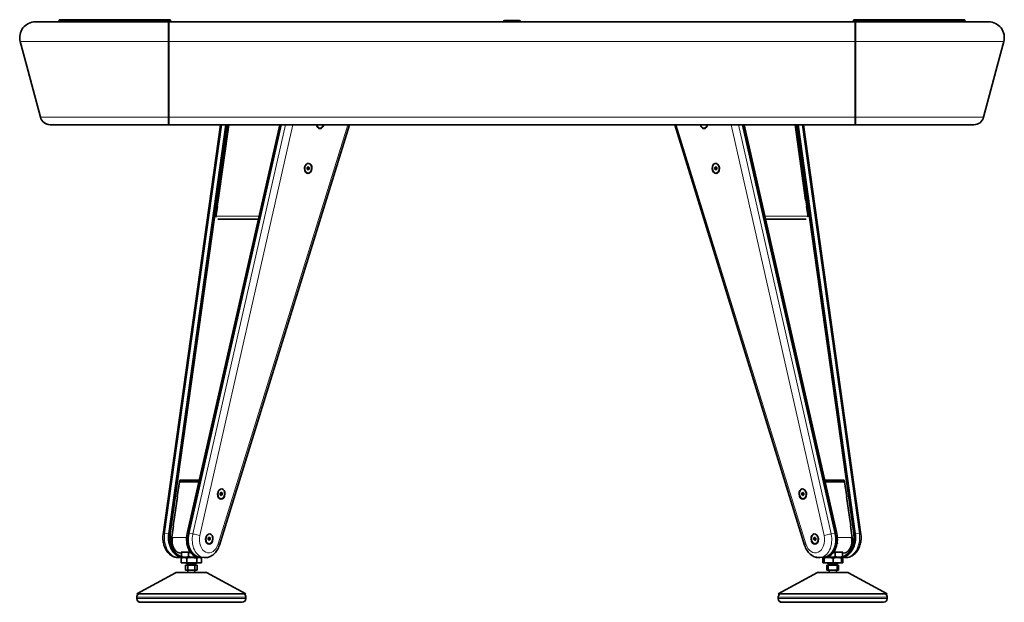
# Model space of a CAD drawing. Extents: x -5106 to -467, y -1445 to 1648.
# Tile 3 of 3: x -1821 to -467, y 847 to 1648. Entities that reach past the tile are written whole.
import ezdxf

# ---------------------------------------------------------------- set-up
doc = ezdxf.new("R2010")
doc.units = 0

msp = doc.modelspace()

# ---------------------------------------------------------------- linework, layer by layer
at = {"color": 7, "lineweight": 35}
for p, q in [((-1616.6, 1644.6), (-1799.7, 1644.6)), ((-1767.4, 1645), (-1767.4, 1644.7)), ((-1766.9, 1646.1), (-1766.9, 1646.5)), ((-1734.7, 1647.5), (-1765.9, 1647.5)), ((-1755.9, 1646.6), (-1765.8, 1646.6)), ((-1735.9, 1646.6), (-1755.9, 1646.6)), ((-1735.4, 1646.6), (-1735.9, 1646.6)), ((-1735.4, 1644.6), (-1735.4, 1646.6)), ((-1627.1, 1647.6), (-1734.4, 1647.6)), ((-1615.4, 1647.6), (-1627.1, 1647.6)), ((-1616.1, 1644.6), (-1616.6, 1644.6)), ((-1616.6, 1617.5), (-1616.6, 1644.6)), ((-1616.6, 1642.9), (-1616.1, 1642.9)), ((-1616.1, 1644.6), (-671.8, 1644.6)), ((-1616.1, 1644.6), (-1616.1, 1617.5)), ((-1614.8, 1647.6), (-1615.4, 1647.6)), ((-1613.8, 1644.6), (-1613.8, 1646.6)), ((-1613.8, 1644.6), (-1613.8, 1646.6)), ((-1155.5, 1645), (-1155.5, 1644.7)), ((-1134.1, 1646.6), (-1153.9, 1646.6)), ((-1132.5, 1645), (-1132.5, 1644.7)), ((-674.1, 1644.6), (-674.1, 1646.6)), ((-672.6, 1647.6), (-673.1, 1647.6)), ((-660.9, 1647.6), (-672.6, 1647.6)), ((-671.8, 1644.6), (-671.8, 1617.5)), ((-671.3, 1644.6), (-671.8, 1644.6)), ((-671.3, 1642.9), (-671.8, 1642.9)), ((-488.2, 1644.6), (-671.3, 1644.6)), ((-671.3, 1617.5), (-671.3, 1644.6)), ((-671.3, 1644.5), (-671.3, 1644.5)), ((-553.5, 1647.6), (-660.9, 1647.6)), ((-522, 1647.5), (-553.3, 1647.5)), ((-552, 1646.6), (-552.5, 1646.6)), ((-552.5, 1644.6), (-552.5, 1646.6)), ((-532, 1646.6), (-552, 1646.6)), ((-522.1, 1646.6), (-532, 1646.6)), ((-521, 1646.1), (-521, 1646.5)), ((-520.5, 1645), (-520.5, 1644.7)), ((-520.5, 1645), (-520.5, 1644.7)), ((-1820.1, 1616.2), (-1820.5, 1617.5)), ((-1814.7, 1595.6), (-1820.5, 1617.5)), ((-1616.6, 1513.5), (-1616.6, 1617.5)), ((-1616.1, 1617.5), (-1616.1, 1513.5)), ((-671.8, 1513.5), (-671.8, 1617.5)), ((-671.3, 1513.5), (-671.3, 1617.5)), ((-467.5, 1617.5), (-473.3, 1595.5)), ((-473.3, 1595.6), (-467.5, 1617.5)), ((-473.3, 1595.6), (-467.5, 1617.5)), ((-1792.8, 1513.5), (-1814.7, 1595.6)), ((-495.2, 1513.5), (-473.3, 1595.6)), ((-495.2, 1513.5), (-473.3, 1595.5)), ((-1616.6, 1503.1), (-1616.6, 1513.5)), ((-1616.6, 1504.8), (-1616.1, 1504.8)), ((-1616.1, 1513.5), (-1616.1, 1503.1)), ((-671.8, 1513.5), (-671.8, 1503.1)), ((-671.3, 1504.8), (-671.8, 1504.8)), ((-671.3, 1503.1), (-671.3, 1513.5)), ((-1616.6, 1503.1), (-1779.2, 1503.1)), ((-1545, 1503.1), (-1623.9, 939.7)), ((-1537.5, 1503.1), (-1616.2, 940.9)), ((-1537.5, 1503.1), (-1616.2, 941)), ((-1616.1, 1503.1), (-671.8, 1503.1)), ((-1535.4, 1503.1), (-1614.1, 941.1)), ((-1463.4, 1503.1), (-1590.7, 941.1)), ((-1461.3, 1503.1), (-1588.6, 941)), ((-1548, 1399.6), (-1533.5, 1503.1)), ((-1546.4, 925.2), (-1367.7, 1503.1)), ((-1367.7, 1503.1), (-1546.4, 925.2)), ((-1408.4, 1498.4), (-1408.6, 1498.5)), ((-1408.2, 1503.1), (-1407.9, 1502.8)), ((-1407.9, 1502.8), (-1407.6, 1503.1)), ((-741.5, 925.2), (-920.2, 1503.1)), ((-880.4, 1503.1), (-880.1, 1502.8)), ((-880.1, 1502.8), (-879.8, 1503.1)), ((-879.6, 1498.4), (-879.3, 1498.5)), ((-826.7, 1503.1), (-699.4, 941)), ((-824.5, 1503.1), (-697.2, 941.1)), ((-754.5, 1503.1), (-740, 1399.6)), ((-752.5, 1503.1), (-673.9, 941.1)), ((-750.4, 1503.1), (-671.7, 940.9)), ((-750.4, 1503.1), (-671.7, 941)), ((-742.9, 1503.1), (-664, 939.7)), ((-664, 939.7), (-742.9, 1503.1)), ((-508.7, 1503.1), (-671.3, 1503.1)), ((-1429.3, 1443.4), (-1429.3, 1443.1)), ((-1425.7, 1444.4), (-1425.8, 1442.1)), ((-1425.8, 1442.1), (-1424.4, 1441)), ((-1424.2, 1445.6), (-1425.7, 1444.4)), ((-1424.9, 1436.6), (-1425.1, 1436.6)), ((-1423, 1442.1), (-1424.5, 1442.3)), ((-1422.9, 1444.4), (-1424.4, 1444.6)), ((-1424.4, 1441), (-1423, 1442.1)), ((-1422.9, 1444.4), (-1424.2, 1445.6)), ((-1423, 1442.1), (-1422.9, 1444.4)), ((-863.7, 1445.6), (-865.1, 1444.4)), ((-865.1, 1444.4), (-863.5, 1444.6)), ((-865.1, 1444.4), (-865, 1442.1)), ((-865, 1442.1), (-863.4, 1442.3)), ((-865, 1442.1), (-863.5, 1441)), ((-862.3, 1444.4), (-863.7, 1445.6)), ((-863.5, 1441), (-862.2, 1442.1)), ((-863, 1436.6), (-862.8, 1436.6)), ((-862.2, 1442.1), (-862.3, 1444.4)), ((-858.7, 1444), (-858.7, 1444.3)), ((-858.6, 1443.4), (-858.6, 1443.1)), ((-1548.1, 1399.9), (-1549.4, 1390.8)), ((-1548, 1399.6), (-1548.2, 1399.6)), ((-1547.9, 1399.9), (-1548.1, 1399.9)), ((-740, 1399.9), (-739.8, 1399.9)), ((-740, 1399.6), (-739.7, 1399.6)), ((-739.8, 1399.9), (-738.5, 1390.8)), ((-1551.2, 1376.5), (-1549.2, 1390.9)), ((-1549.4, 1390.9), (-1549.2, 1390.9)), ((-1549.2, 1390.7), (-1549.4, 1390.8)), ((-738.5, 1390.9), (-738.8, 1390.9)), ((-736.7, 1376.5), (-738.8, 1390.9)), ((-738.7, 1390.7), (-738.5, 1390.8)), ((-1551.2, 1376.5), (-1551, 1377.5)), ((-1551.2, 1376.5), (-1551.1, 1376.4)), ((-1548.7, 1373.3), (-1492.8, 1373.3)), ((-795.1, 1373.3), (-739.2, 1373.3)), ((-736.9, 1377.5), (-736.7, 1376.5)), ((-1603, 1000.5), (-1601.4, 1012.1)), ((-1601.5, 1012.2), (-1601, 1014.6)), ((-1601.4, 1012.1), (-1601.5, 1012.2)), ((-1601.5, 1012.2), (-1574.6, 1012.2)), ((-1601.4, 1012.1), (-1574.6, 1012.1)), ((-1601, 1014.6), (-1574, 1014.6)), ((-713.9, 1014.6), (-686.9, 1014.6)), ((-713.3, 1012.2), (-686.4, 1012.2)), ((-713.3, 1012.1), (-686.6, 1012.1)), ((-686.4, 1012.2), (-686.9, 1014.6)), ((-686.4, 1012.2), (-686.6, 1012.1)), ((-684.9, 1000.5), (-686.6, 1012.1)), ((-1608.6, 960.4), (-1604.2, 991.8)), ((-1604.5, 991.7), (-1603.2, 1000.8)), ((-1604.5, 991.7), (-1604.2, 991.6)), ((-1604.2, 991.8), (-1604.4, 991.8)), ((-1603, 1000.8), (-1603.2, 1000.8)), ((-1603.2, 1000.5), (-1603, 1000.5)), ((-1548.9, 995.8), (-1548.9, 995.5)), ((-1548.8, 996.4), (-1548.8, 996.7)), ((-1545.3, 996.8), (-1545.4, 994.5)), ((-1545.4, 994.5), (-1544, 993.4)), ((-1543.8, 998), (-1545.3, 996.8)), ((-1544.5, 989), (-1544.7, 989)), ((-1542.5, 994.5), (-1544.1, 994.6)), ((-1542.4, 996.8), (-1544, 997)), ((-1544, 993.4), (-1542.5, 994.5)), ((-1542.4, 996.8), (-1543.8, 998)), ((-1542.5, 994.5), (-1542.4, 996.8)), ((-744.1, 998), (-745.5, 996.8)), ((-745.5, 996.8), (-743.9, 997)), ((-745.5, 996.8), (-745.4, 994.5)), ((-745.4, 994.5), (-743.8, 994.7)), ((-745.4, 994.5), (-743.9, 993.4)), ((-742.6, 996.8), (-744.1, 998)), ((-743.9, 993.4), (-742.6, 994.5)), ((-743.4, 989), (-743.2, 989)), ((-742.6, 994.5), (-742.6, 996.8)), ((-739.1, 996.4), (-739.1, 996.7)), ((-739, 995.8), (-739, 995.5)), ((-685, 1000.8), (-684.7, 1000.8)), ((-684.7, 1000.5), (-684.9, 1000.5)), ((-683.5, 991.7), (-684.7, 1000.8)), ((-683.7, 991.8), (-679.3, 960.4)), ((-683.7, 991.8), (-683.5, 991.8)), ((-683.5, 991.7), (-683.7, 991.6)), ((-1609.8, 951.8), (-1613.3, 927)), ((-1610.1, 951.6), (-1608.8, 960.8)), ((-1609.8, 951.8), (-1610.1, 951.7)), ((-1610.1, 951.6), (-1609.8, 951.5)), ((-1608.6, 960.7), (-1608.8, 960.8)), ((-1608.6, 960.4), (-1608.8, 960.4)), ((-679.4, 960.7), (-679.1, 960.8)), ((-679.3, 960.4), (-679.1, 960.4)), ((-677.8, 951.6), (-679.1, 960.8)), ((-674.9, 928.7), (-678.1, 951.8)), ((-677.9, 951.7), (-678.1, 951.8)), ((-677.8, 951.6), (-678.1, 951.5)), ((-1612.8, 927), (-1611.2, 935.8)), ((-1565.4, 934.5), (-1565.3, 934.8)), ((-1561.8, 935), (-1561.9, 932.7)), ((-1560.3, 936.1), (-1561.8, 935)), ((-1559, 935), (-1560.5, 935.1)), ((-1559, 935), (-1560.3, 936.1)), ((-1559.1, 932.7), (-1559, 935)), ((-727.6, 936.1), (-728.9, 935)), ((-728.9, 935), (-727.4, 935.1)), ((-728.9, 935), (-728.9, 932.7)), ((-726.1, 934.9), (-727.6, 936.1)), ((-726, 932.6), (-726.1, 934.9)), ((-722.5, 934.5), (-722.6, 934.8)), ((-675.4, 928.7), (-676.7, 935.8)), ((-1611.6, 926.3), (-1613.3, 927)), ((-1612.8, 927), (-1613.3, 927)), ((-1611.1, 926.4), (-1612.8, 927)), ((-1611.1, 926.4), (-1611.6, 926.3)), ((-1565.4, 934), (-1565.4, 933.7)), ((-1561.9, 932.7), (-1560.5, 931.5)), ((-1561, 927.1), (-1561.2, 927.1)), ((-1559.1, 932.7), (-1560.6, 932.8)), ((-1560.5, 931.5), (-1559.1, 932.7)), ((-728.9, 932.7), (-727.3, 932.8)), ((-728.9, 932.7), (-727.4, 931.5)), ((-727.4, 931.5), (-726, 932.6)), ((-726.9, 927.1), (-726.7, 927.1)), ((-722.5, 934), (-722.5, 933.7)), ((-696.9, 926.9), (-696.8, 927)), ((-696.9, 926.8), (-696.3, 927)), ((-696.8, 927.2), (-696.8, 927)), ((-696.3, 927), (-696.8, 927)), ((-696.3, 927), (-696.6, 928.6)), ((-677.1, 928.1), (-675.4, 928.7)), ((-676.5, 928.2), (-674.9, 928.7)), ((-674.9, 928.7), (-675.4, 928.7)), ((-1597.2, 908.4), (-1601.5, 908.1)), ((-1601.5, 908.1), (-1597.2, 908.4)), ((-1598.5, 913.9), (-1599.2, 913.9)), ((-1588.9, 915.6), (-1599.1, 915.6)), ((-1597.1, 908.3), (-1598.7, 907.4)), ((-1598.5, 915.6), (-1598.5, 909.5)), ((-1597.2, 908.4), (-1597.6, 908.6)), ((-1597.2, 908.4), (-1597.2, 908.4)), ((-1597.2, 908.4), (-1594.5, 908.4)), ((-1595.1, 908.3), (-1597.1, 908.3)), ((-1573.2, 908.3), (-1595.1, 908.3)), ((-1592.8, 908.4), (-1594.5, 908.4)), ((-1593.1, 908.4), (-1593.1, 908.3)), ((-1592.8, 908.4), (-1583.2, 908.4)), ((-1588.8, 915.6), (-1588.8, 909.5)), ((-1580.9, 908.4), (-1583.2, 908.4)), ((-1580.9, 908.4), (-1573.9, 908.4)), ((-1577.1, 908.4), (-1577.1, 908.3)), ((-1577.1, 908.4), (-1577.1, 908.3)), ((-1573.3, 908.5), (-1575.4, 908.7)), ((-1573.2, 908.4), (-1573.9, 908.4)), ((-1573.3, 908.6), (-1567.6, 908.1)), ((-1573.2, 908.4), (-1573.1, 908.4)), ((-1573.2, 908.3), (-1571.6, 907.4)), ((-1573.1, 908.4), (-1572.9, 908.5)), ((-1573.1, 908.4), (-1572.9, 908.5)), ((-1567.6, 908.1), (-1572.1, 908.5)), ((-720.3, 908.1), (-714.6, 908.6)), ((-715.8, 908.5), (-720.3, 908.1)), ((-714.8, 908.3), (-716.3, 907.4)), ((-714.9, 908.4), (-715, 908.5)), ((-714.9, 908.4), (-715, 908.5)), ((-714.9, 908.4), (-714.7, 908.4)), ((-696.1, 908.3), (-714.8, 908.3)), ((-714.8, 908.3), (-714.8, 908.3)), ((-714.1, 908.4), (-714.7, 908.4)), ((-712.5, 908.7), (-714.6, 908.5)), ((-714.1, 908.4), (-707.1, 908.4)), ((-710.8, 908.4), (-710.8, 908.3)), ((-704.8, 908.4), (-707.1, 908.4)), ((-704.8, 908.4), (-695.2, 908.4)), ((-699.3, 915.6), (-699.3, 909.5)), ((-688.9, 915.6), (-699.1, 915.6)), ((-690.8, 908.3), (-696.1, 908.3)), ((-693.5, 908.4), (-695.2, 908.4)), ((-694.8, 908.4), (-694.8, 908.3)), ((-694.8, 908.4), (-694.8, 908.3)), ((-693.5, 908.4), (-690.7, 908.4)), ((-690.8, 908.3), (-689.3, 907.4)), ((-690.8, 908.3), (-690.8, 908.3)), ((-690.7, 908.4), (-690.4, 908.6)), ((-690.7, 908.4), (-690.7, 908.4)), ((-686.4, 908.1), (-690.7, 908.4)), ((-690.7, 908.4), (-686.4, 908.1)), ((-689.4, 915.6), (-689.4, 909.5)), ((-688.7, 913.9), (-689.4, 913.9)), ((-1599, 900.9), (-1599, 907.2)), ((-1599, 900.9), (-1591.5, 900.9)), ((-1593.1, 897.6), (-1590.1, 897.6)), ((-1593.1, 897.6), (-1593.1, 890.6)), ((-1590.1, 899.6), (-1593, 900.9)), ((-1590.1, 899.6), (-1593, 900.9)), ((-1591.5, 900.9), (-1591.5, 907.2)), ((-1591.5, 900.9), (-1577.7, 900.9)), ((-1590.1, 899.6), (-1580.7, 899.6)), ((-1590.1, 899.6), (-1590.1, 897.6)), ((-1590.1, 897.6), (-1580.1, 897.6)), ((-1590.1, 897.6), (-1590.1, 890.6)), ((-1580.7, 899.6), (-1580.1, 899.6)), ((-1580.1, 899.6), (-1577.2, 900.9)), ((-1580.1, 899.6), (-1577.2, 900.9)), ((-1580.1, 899.6), (-1580.1, 897.6)), ((-1580.1, 899.6), (-1580.1, 897.6)), ((-1580.1, 897.6), (-1578.1, 897.6)), ((-1580.1, 897.6), (-1580.1, 890.6)), ((-1578.1, 897.6), (-1577.1, 897.6)), ((-1577.7, 900.9), (-1577.7, 907.2)), ((-1577.7, 900.9), (-1571.3, 900.9)), ((-1577.1, 897.6), (-1577.1, 890.6)), ((-1571.3, 900.9), (-1571.3, 907.2)), ((-716.6, 900.9), (-716.6, 907.2)), ((-715.1, 900.9), (-716.6, 900.9)), ((-715.1, 900.9), (-715.1, 907.2)), ((-714.5, 900.9), (-715.1, 900.9)), ((-714.5, 900.9), (-714.5, 907.2)), ((-714.5, 900.9), (-702.2, 900.9)), ((-710.8, 897.6), (-709, 897.6)), ((-710.8, 897.6), (-710.8, 890.6)), ((-707.8, 899.6), (-710.7, 900.9)), ((-707.8, 899.6), (-710.7, 900.9)), ((-709, 897.6), (-706.6, 897.6)), ((-709, 897.6), (-709, 890.6)), ((-707.8, 899.6), (-705.2, 899.6)), ((-707.8, 899.6), (-707.8, 897.6)), ((-706.6, 897.6), (-696.5, 897.6)), ((-705.2, 899.6), (-697.8, 899.6)), ((-702.2, 900.9), (-702.2, 907.2)), ((-702.2, 900.9), (-690.5, 900.9)), ((-697.8, 899.6), (-694.9, 900.9)), ((-697.8, 899.6), (-694.9, 900.9)), ((-697.8, 899.6), (-697.8, 897.6)), ((-697.8, 899.6), (-697.8, 897.6)), ((-696.5, 897.6), (-695.8, 897.6)), ((-696.5, 897.6), (-696.5, 890.6)), ((-695.8, 897.6), (-694.8, 897.6)), ((-694.8, 897.6), (-694.8, 890.6)), ((-690.5, 900.9), (-690.5, 907.2)), ((-690.5, 900.9), (-689, 900.9)), ((-689, 900.9), (-689, 907.2)), ((-1606.1, 887.5), (-1660.1, 858)), ((-1606.1, 887.5), (-1595.2, 887.5)), ((-1595.2, 887.5), (-1564.2, 887.5)), ((-1593.1, 890.6), (-1590.1, 890.6)), ((-1590.1, 890.6), (-1580.1, 890.6)), ((-1590.1, 890.6), (-1590.1, 887.5)), ((-1580.1, 890.6), (-1580.1, 887.5)), ((-1580.1, 890.6), (-1578.1, 890.6)), ((-1580.1, 890.6), (-1580.1, 887.5)), ((-1578.1, 890.6), (-1577.1, 890.6)), ((-1564.2, 887.5), (-1510.2, 858)), ((-723.7, 887.5), (-777.8, 858)), ((-723.7, 887.5), (-684.4, 887.5)), ((-710.8, 890.6), (-709, 890.6)), ((-709, 890.6), (-706.6, 890.6)), ((-707.8, 890.6), (-707.8, 887.5)), ((-706.6, 890.6), (-696.5, 890.6)), ((-697.8, 890.6), (-697.8, 887.5)), ((-697.8, 890.6), (-697.8, 887.5)), ((-696.5, 890.6), (-695.8, 890.6)), ((-695.8, 890.6), (-694.8, 890.6)), ((-684.4, 887.5), (-681.9, 887.5)), ((-681.9, 887.5), (-627.8, 858)), ((-1660.1, 858), (-1621.1, 858)), ((-1660.1, 851.6), (-1660.1, 853.6)), ((-1621.1, 858), (-1510.2, 858)), ((-1510.1, 851.6), (-1510.1, 853.6)), ((-1510.1, 851.6), (-1510.1, 853.6)), ((-777.8, 858), (-637, 858)), ((-777.8, 851.6), (-777.8, 853.6)), ((-637, 858), (-627.8, 858)), ((-627.8, 851.6), (-627.8, 853.6)), ((-627.8, 851.6), (-627.8, 853.6)), ((-1551.6, 846.6), (-1655.1, 846.6)), ((-1622.6, 846.6), (-1585.1, 846.6)), ((-1585.1, 846.6), (-1547.6, 846.6)), ((-1515.1, 846.6), (-1551.6, 846.6)), ((-764.2, 846.6), (-772.8, 846.6)), ((-632.8, 846.6), (-764.2, 846.6)), ((-740.3, 846.6), (-665.3, 846.6))]:
    msp.add_line(p, q, dxfattribs=at)
at = {"color": 7, "lineweight": 13}
for p, q in [((-1755.9, 1645), (-1767.4, 1645)), ((-1755.9, 1644.7), (-1767.4, 1644.7)), ((-1766.2, 1646.5), (-1766.9, 1646.5)), ((-1755.9, 1646.6), (-1755.9, 1645)), ((-1735.9, 1645), (-1755.9, 1645)), ((-1755.9, 1645), (-1755.9, 1644.7)), ((-1755.9, 1644.6), (-1755.9, 1644.7)), ((-1755.9, 1644.7), (-1735.9, 1644.7)), ((-1735.9, 1646.6), (-1735.9, 1645)), ((-1735.9, 1645), (-1735.9, 1644.7)), ((-1735.4, 1645), (-1735.9, 1645)), ((-1735.9, 1644.6), (-1735.9, 1644.7)), ((-1735.4, 1644.7), (-1735.9, 1644.7)), ((-1626.3, 1646.6), (-1735.4, 1646.6)), ((-1626.3, 1644.6), (-1626.3, 1646.6)), ((-1614.6, 1646.6), (-1626.3, 1646.6)), ((-1614.6, 1644.6), (-1614.6, 1646.6)), ((-1613.8, 1646.6), (-1614.6, 1646.6)), ((-1155.5, 1645), (-1155.5, 1645)), ((-1132.5, 1645), (-1155.5, 1645)), ((-1155.5, 1644.7), (-1155.5, 1644.7)), ((-1132.5, 1644.7), (-1155.5, 1644.7)), ((-673.3, 1646.6), (-674.1, 1646.6)), ((-673.3, 1644.6), (-673.3, 1646.6)), ((-661.6, 1646.6), (-673.3, 1646.6)), ((-661.6, 1644.6), (-661.6, 1646.6)), ((-552.5, 1646.6), (-661.6, 1646.6)), ((-552, 1645), (-552.5, 1645)), ((-552, 1644.7), (-552.5, 1644.7)), ((-552, 1646.6), (-552, 1645)), ((-552, 1645), (-552, 1644.7)), ((-532, 1645), (-552, 1645)), ((-552, 1644.7), (-532, 1644.7)), ((-552, 1644.6), (-552, 1644.7)), ((-532, 1646.6), (-532, 1645)), ((-520.5, 1645), (-532, 1645)), ((-532, 1645), (-532, 1644.7)), ((-520.5, 1644.7), (-532, 1644.7)), ((-532, 1644.6), (-532, 1644.7)), ((-521, 1646.5), (-521.8, 1646.5)), ((-1616.6, 1618), (-1616.1, 1618)), ((-1616.1, 1617.5), (-671.8, 1617.5)), ((-671.3, 1618), (-671.8, 1618)), ((-1616.6, 1513.9), (-1616.1, 1513.9)), ((-1616.1, 1513.5), (-671.8, 1513.5)), ((-671.3, 1513.9), (-671.8, 1513.9)), ((-1543.1, 1503.1), (-1621.8, 940.5)), ((-1455.5, 1503.1), (-1582.9, 940.5)), ((-1445.3, 1503.1), (-1573.2, 938.3)), ((-1548.2, 926.9), (-1369.9, 1503.1)), ((-739.8, 926.9), (-918, 1503.1)), ((-842.6, 1503.1), (-714.7, 938.3)), ((-832.4, 1503.1), (-705, 940.5)), ((-744.8, 1503.1), (-666.1, 940.5)), ((-1551, 1377.5), (-1491.8, 1377.5)), ((-796.1, 1377.5), (-736.9, 1377.5)), ((-1616.2, 941), (-1621.8, 940.5)), ((-1616.2, 940.9), (-1614.1, 941.1)), ((-1591.5, 935.8), (-1611.2, 935.8)), ((-1590.7, 941.1), (-1588.6, 940.9)), ((-1588.6, 941), (-1582.9, 940.5)), ((-699.4, 941), (-705, 940.5)), ((-699.4, 940.9), (-697.2, 941.1)), ((-676.7, 935.8), (-696.5, 935.8)), ((-673.9, 941.1), (-671.7, 940.9)), ((-671.7, 941), (-666.1, 940.5)), ((-1549.2, 853.6), (-1660.1, 853.6)), ((-1550.4, 858), (-1657.5, 858)), ((-1512.7, 858), (-1550.4, 858)), ((-1510.1, 853.6), (-1549.2, 853.6)), ((-768.6, 853.6), (-777.8, 853.6)), ((-766.3, 858), (-775.2, 858)), ((-627.8, 853.6), (-768.6, 853.6)), ((-630.4, 858), (-766.3, 858)), ((-1549.2, 851.6), (-1660.1, 851.6)), ((-1510.1, 851.6), (-1549.2, 851.6)), ((-768.6, 851.6), (-777.8, 851.6)), ((-627.8, 851.6), (-768.6, 851.6))]:
    msp.add_line(p, q, dxfattribs=at)
for points in [[(-1616.6, 1617.5), (-1689.4, 1617.4), (-1754.7, 1617.4), (-1796, 1617.4), (-1810.2, 1617.4), (-1817.2, 1617.5), (-1819.3, 1617.5), (-1820.4, 1617.5), (-1820.5, 1617.5), (-1820.5, 1617.5), (-1820.5, 1617.5)], [(-467.5, 1617.5), (-467.5, 1617.5), (-467.5, 1617.5), (-467.7, 1617.5), (-469.6, 1617.5), (-473.3, 1617.5), (-485.6, 1617.4), (-504, 1617.4), (-552.9, 1617.4), (-609.4, 1617.4), (-671.3, 1617.5)], [(-1616.6, 1513.5), (-1680.6, 1513.4), (-1736.8, 1513.4), (-1783, 1513.4), (-1791.2, 1513.5), (-1792.7, 1513.5), (-1792.8, 1513.5)], [(-495.2, 1513.5), (-495.3, 1513.5), (-495.9, 1513.5), (-498.7, 1513.4), (-518.9, 1513.4), (-571.5, 1513.4), (-671.3, 1513.5)]]:
    msp.add_lwpolyline(points, dxfattribs=at)
at = {"color": 7, "lineweight": 35}
for points in [[(-1424.5, 1442.3), (-1424.6, 1443.2), (-1424.6, 1443.6), (-1424.5, 1444.1), (-1424.4, 1444.6)], [(-863.5, 1444.6), (-863.4, 1443.7), (-863.4, 1443.2), (-863.4, 1442.8), (-863.4, 1442.3)], [(-1544.1, 994.6), (-1544.2, 995.5), (-1544.2, 996), (-1544.1, 996.5), (-1544, 997)], [(-743.9, 997), (-743.8, 996.1), (-743.7, 995.6), (-743.8, 995.2), (-743.8, 994.7)], [(-1623.9, 939.7), (-1624.1, 938.1), (-1624.2, 936.4), (-1624.2, 934.8), (-1624.2, 933.1), (-1624, 931.5), (-1623.8, 929.8), (-1623.5, 928.2), (-1623.1, 926.6), (-1622.7, 925), (-1622.1, 923.5), (-1621.5, 922), (-1620.8, 920.5), (-1620.1, 919.1), (-1619.2, 917.7), (-1618.3, 916.4), (-1617.3, 915.2), (-1616.3, 914), (-1615.1, 912.9), (-1614.1, 912.1), (-1613.1, 911.3), (-1611.9, 910.6), (-1610.5, 909.8), (-1609.1, 909.2), (-1607.6, 908.7), (-1606, 908.3), (-1604.4, 908.1), (-1603.1, 908), (-1601.5, 908.1)], [(-1560.6, 932.8), (-1560.7, 933.7), (-1560.7, 934.1), (-1560.6, 934.6), (-1560.5, 935.1)], [(-727.4, 935.1), (-727.2, 934.2), (-727.2, 933.8), (-727.2, 933.3), (-727.3, 932.8)], [(-664, 939.7), (-663.8, 938.1), (-663.7, 936.4), (-663.7, 934.8), (-663.8, 933.1), (-663.9, 931.5), (-664.1, 929.8), (-664.4, 928.2), (-664.8, 926.6), (-665.3, 925), (-665.8, 923.5), (-666.4, 922), (-667.1, 920.5), (-667.8, 919.1), (-668.7, 917.7), (-669.6, 916.4), (-670.6, 915.2), (-671.7, 914), (-672.8, 912.9), (-673.8, 912.1), (-674.8, 911.3), (-676, 910.6), (-677.4, 909.8), (-678.8, 909.2), (-680.3, 908.7), (-681.9, 908.3), (-683.5, 908.1), (-684.8, 908), (-686.4, 908.1)], [(-664, 939.7), (-663.8, 938.1), (-663.7, 936.4), (-663.7, 934.8), (-663.8, 933.1), (-663.9, 931.5), (-664.1, 929.8), (-664.4, 928.2), (-664.8, 926.6), (-665.3, 925), (-665.8, 923.5), (-666.4, 922), (-667.1, 920.5), (-667.8, 919.1), (-668.7, 917.7), (-669.6, 916.4), (-670.6, 915.2), (-671.7, 914), (-672.8, 912.9), (-673.8, 912.1), (-674.8, 911.3), (-676, 910.6), (-677.4, 909.8), (-678.8, 909.2), (-680.3, 908.7), (-681.9, 908.3), (-683.5, 908.1), (-684.8, 908), (-686.4, 908.1)], [(-1546.4, 925.2), (-1547.1, 923.3), (-1547.9, 921.4), (-1548.8, 919.6), (-1549.8, 917.9), (-1550.9, 916.3), (-1551.9, 915), (-1553.2, 913.7), (-1554.5, 912.5), (-1555.7, 911.5), (-1557, 910.7), (-1558.4, 909.9), (-1559.9, 909.2), (-1561.4, 908.7), (-1562.9, 908.3), (-1564.5, 908.1), (-1566.1, 908), (-1567.6, 908.1)], [(-1546.4, 925.2), (-1547.1, 923.3), (-1547.9, 921.4), (-1548.8, 919.6), (-1549.8, 917.9), (-1550.9, 916.3), (-1551.9, 915), (-1553.2, 913.7), (-1554.5, 912.5), (-1555.7, 911.5), (-1557, 910.7), (-1558.4, 909.9), (-1559.9, 909.2), (-1561.4, 908.7), (-1562.9, 908.3), (-1564.5, 908.1), (-1566.1, 908), (-1567.6, 908.1)], [(-741.5, 925.2), (-740.8, 923.3), (-740.1, 921.4), (-739.1, 919.6), (-738.1, 917.9), (-737, 916.3), (-736, 915), (-734.7, 913.7), (-733.4, 912.5), (-732.2, 911.5), (-730.9, 910.7), (-729.5, 909.9), (-728.1, 909.2), (-726.5, 908.7), (-725, 908.3), (-723.4, 908.1), (-721.8, 908), (-720.3, 908.1)], [(-1615, 912.8), (-1614, 912), (-1612.9, 911.2), (-1611.7, 910.4), (-1610.2, 909.6), (-1608.9, 909.1), (-1607.3, 908.6), (-1605.7, 908.2), (-1604.5, 908.1), (-1603.1, 908), (-1602.1, 908), (-1601.5, 908.1)], [(-1595.1, 908.3), (-1595.9, 908.3), (-1596.6, 908.1), (-1597.5, 907.9), (-1598.2, 907.6), (-1599, 907.2)], [(-1594.5, 908.4), (-1595.4, 908.5), (-1596.3, 908.7), (-1597.3, 909), (-1598.5, 909.5)], [(-1597.6, 908.6), (-1598.1, 909), (-1598.5, 909.5)], [(-1595.1, 908.3), (-1594.4, 908.2), (-1593.6, 908.1), (-1592.8, 907.8), (-1592.2, 907.6), (-1591.5, 907.2)], [(-1592.8, 908.4), (-1591.9, 908.5), (-1591, 908.7), (-1590, 909), (-1588.8, 909.5)], [(-1591.5, 907.2), (-1589.9, 907.7), (-1588.5, 908), (-1587.1, 908.2), (-1585.4, 908.3), (-1583.8, 908.3), (-1582.1, 908.1), (-1580.7, 907.9), (-1579.3, 907.6), (-1577.7, 907.2)], [(-1583.2, 908.4), (-1584.5, 908.5), (-1585.7, 908.7), (-1587.1, 909), (-1588.8, 909.5)], [(-1580.9, 908.4), (-1579.1, 908.6), (-1578.2, 908.8), (-1577.2, 909)], [(-1571.6, 907.4), (-1572.5, 907.9), (-1573.3, 908.2), (-1574.1, 908.3), (-1574.9, 908.3), (-1575.7, 908.1), (-1576.3, 907.9), (-1577, 907.6), (-1577.7, 907.2)], [(-733.8, 912.9), (-732.5, 911.8), (-731.2, 910.8), (-729.7, 910), (-728.3, 909.3), (-726.7, 908.8), (-725.1, 908.4), (-723.9, 908.2), (-722.7, 908), (-721.4, 908), (-720.3, 908.1)], [(-715.1, 907.2), (-715, 907.8), (-714.9, 908.2), (-714.8, 908.3), (-714.8, 908.3)], [(-714.8, 908.3), (-714.8, 908.3), (-714.8, 908.3), (-714.7, 908.3), (-714.7, 908.1), (-714.6, 907.8), (-714.5, 907.2)], [(-714.5, 907.2), (-713.1, 907.7), (-711.8, 908), (-710.6, 908.2), (-709.1, 908.3), (-707.6, 908.3), (-706.1, 908.1), (-704.9, 907.9), (-703.6, 907.6), (-702.2, 907.2)], [(-704.8, 908.4), (-703.6, 908.5), (-702.3, 908.7), (-701, 909), (-699.3, 909.5)], [(-696.1, 908.3), (-697.3, 908.3), (-698.6, 908.1), (-699.8, 907.9), (-701, 907.6), (-702.2, 907.2)], [(-695.2, 908.4), (-696.1, 908.5), (-697, 908.7), (-698, 909), (-699.3, 909.5)], [(-696.1, 908.3), (-695, 908.2), (-693.8, 908.1), (-692.6, 907.8), (-691.6, 907.6), (-690.5, 907.2)], [(-693.5, 908.4), (-692.6, 908.5), (-691.7, 908.7), (-690.7, 909), (-689.4, 909.5)], [(-690.5, 907.2), (-690.6, 907.8), (-690.7, 908.2), (-690.8, 908.3), (-690.8, 908.3)], [(-690.4, 908.6), (-689.9, 909), (-689.4, 909.5)]]:
    msp.add_lwpolyline(points, dxfattribs=at)
for centre, radius, start, end in [((-1799.7, 1623.1), 21.5, 90, 195), ((-1799.7, 1623.1), 21.5, 90, 194.9158), ((-1767.5, 1644.7), 0.1, 270, 0), ((-1765.8, 1645), 1.6, 90, 180), ((-1765.9, 1646.5), 1, 90, 180), ((-1734.4, 1646.6), 1, 90, 180), ((-1614.8, 1646.6), 1, 0, 90), ((-1614.8, 1646.6), 1, 360, 42.0585), ((-1155.6, 1644.7), 0.1, 270, 0), ((-1153.9, 1645), 1.6, 90, 180), ((-1134.1, 1645), 1.6, 0, 90), ((-1132.4, 1644.7), 0.1, 180, 270), ((-673.1, 1646.6), 1, 90, 180), ((-553.5, 1646.6), 1, 0, 90), ((-522.1, 1645), 1.6, 0, 90), ((-522, 1646.5), 1, 360, 90), ((-522.1, 1645), 1.6, 0, 46.6007), ((-520.4, 1644.7), 0.1, 180, 233.7029), ((-520.4, 1644.7), 0.1, 180.0001, 269.9999), ((-488.2, 1623.1), 21.5, 345.0842, 90), ((-488.2, 1623.1), 21.5, 345.0868, 29.6742), ((-1779.2, 1517.1), 14, 194.9142, 270.0009), ((-1779.2, 1517.1), 14, 223.1242, 270.0003), ((-508.7, 1517.1), 14, 269.9991, 345.0858), ((-508.7, 1517.1), 14, 269.9991, 345.0858), ((-508.9, 1517.1), 14, 270, 270.0737), ((-1420.9, 1435.8), 7.35, 119.223, 126.7532), ((-1419.2, 1452.6), 9.53, 232.9198, 237.2207), ((-868.7, 1452.7), 9.68, 302.4328, 306.5954), ((-867, 1435.9), 7.26, 52.7289, 60.4584), ((-1540.5, 988.2), 7.35, 119.223, 126.7532), ((-1538.8, 1005), 9.53, 232.9198, 237.2207), ((-749.1, 1005.1), 9.68, 302.4328, 306.5954), ((-747.4, 988.3), 7.26, 52.7289, 60.4584), ((-1555.4, 943.1), 9.53, 232.9198, 237.2207), ((-732.6, 943.3), 9.68, 302.4328, 306.5954), ((-1557, 926.4), 7.35, 119.223, 126.7532), ((-730.9, 926.5), 7.26, 52.7289, 60.4584), ((-1594, 918.8), 6.01, 212.1553, 221.0848), ((-1580.6, 935.1), 21.1, 246.7723, 255.9997), ((-1573.5, 910.2), 1.86, 241.1482, 257.1042), ((-1573.6, 910.1), 1.69, 282.4546, 290.7515), ((-711.7, 898.3), 10.2, 108.4061, 118.7563), ((-714.4, 910), 1.58, 248.5754, 257.0811), ((-714.5, 910.1), 1.75, 283.3688, 299.4386), ((-705.7, 930.5), 22.1, 256.7319, 266.3365), ((-707.3, 934.8), 20.8, 284.2328, 293.1638), ((-693, 901.1), 7.34, 59.4041, 71.4716), ((-694.1, 918.8), 6.08, 319.9585, 328.986), ((-1593.4, 898.4), 10.5, 120.0251, 122.0175), ((-1576.8, 898.4), 10.5, 57.9825, 59.9749), ((-711.1, 898.4), 10.5, 120.0251, 122.0175), ((-694.5, 898.4), 10.5, 57.9825, 59.9749), ((-1655.1, 853.6), 5, 118.6105, 180), ((-1515.1, 853.6), 5, 360, 61.3895), ((-1515.1, 853.6), 5, 0, 48.6704), ((-772.8, 853.6), 5, 118.6105, 180), ((-632.8, 853.6), 5, 360, 61.3895), ((-632.8, 853.6), 5, 0, 48.6688), ((-1655.1, 851.6), 5, 180, 270), ((-1655.1, 851.6), 5, 228.6683, 270), ((-1515.1, 851.6), 5, 270, 0), ((-1515.1, 851.6), 5, 270, 0), ((-772.8, 851.6), 5, 180, 270), ((-772.8, 851.6), 5, 228.6699, 270), ((-632.8, 851.6), 5, 270, 0), ((-632.8, 851.6), 5, 270, 0)]:
    msp.add_arc(centre, radius, start, end, dxfattribs=at)
at = {"color": 7, "lineweight": 13}
for centre, major_axis, ratio, start_param, end_param in [((-1627.1, 1646.6), (0, 1), 0.727895, 4.712389, 6.283185), ((-1615.4, 1646.6), (0, 1), 0.727895, 4.712389, 6.283185), ((-672.6, 1646.6), (0, 1), 0.727895, 0, 1.570796), ((-660.9, 1646.6), (0, 1), 0.727895, 0, 1.570796), ((-860.8, 1443.5), (0.26, -3.06), 0.705788, 1.485759, 1.655557), ((-860.7, 1443.5), (0.26, -2.99), 0.705788, 1.195961, 1.277873), ((-1546.7, 995.9), (-0.26, -3.06), 0.705788, 4.627319, 4.797881), ((-1546.8, 995.9), (-0.26, -2.99), 0.705788, 5.007062, 5.087596), ((-741.2, 995.9), (0.26, -3.06), 0.705788, 1.485759, 1.655557), ((-741.1, 995.9), (0.26, -2.99), 0.705788, 1.195961, 1.277873), ((-1617, 938.7), (6.93, -0.97), 0.218838, 2.379395, 3.141492), ((-1603.8, 934), (2.2, -25.9), 0.705788, 4.398343, 6.283173), ((-1565.4, 934), (-2.2, -25.9), 0.705788, 4.520289, 6.283179), ((-1578.2, 938.7), (-6.83, 1.55), 0.135253, 3.93441, 5.505206), ((-1560.4, 933.5), (-1.6, -18.9), 0.705788, 4.520289, 7.555667), ((-727.5, 933.5), (1.6, -18.9), 0.705788, 5.010704, 8.046082), ((-722.5, 934), (2.2, -25.9), 0.705788, 0.000006, 1.762896), ((-709.7, 938.7), (6.83, 1.55), 0.135253, 0.777979, 2.348775), ((-684.2, 934), (-2.2, -25.9), 0.705788, 0.000012, 1.884842), ((-671, 938.7), (-6.93, -0.97), 0.218838, 3.141693, 3.90379), ((-671, 938.7), (6.93, 0.97), 0.218838, 6.271098, 6.283286), ((-1563.4, 934.1), (-0.26, -2.99), 0.705788, 5.005235, 5.087596), ((-1563.2, 934), (-0.26, -3.06), 0.705788, 4.627319, 4.797881), ((-1553.1, 927.3), (6.69, -2.07), 0.208212, 6.283091, 7.0893), ((-1553.1, 927.3), (-6.69, 2.07), 0.208212, 3.131225, 3.141498), ((-734.8, 927.3), (-6.69, -2.07), 0.208212, 5.477071, 6.28328), ((-724.7, 934), (0.26, -3.06), 0.705788, 1.485759, 1.655557), ((-724.5, 934.1), (0.26, -2.99), 0.705788, 1.195961, 1.277873), ((-1603.8, 934), (-2.2, 25.9), 0.705788, 3.141581, 3.147024), ((-1565.4, 934), (2.2, 25.9), 0.705788, 3.141587, 3.152099), ((-722.5, 934), (-2.2, 25.9), 0.705788, 3.130052, 3.141599), ((-684.2, 934), (2.2, 25.9), 0.705788, 3.136878, 3.141605)]:
    msp.add_ellipse(centre, major_axis=major_axis, ratio=ratio, start_param=start_param, end_param=end_param, dxfattribs=at)
at = {"color": 7, "lineweight": 35}
for centre, major_axis, ratio, start_param, end_param in [((-1407.8, 1504.9), (-0.61, -7.07), 0.705788, 5.029156, 7.659161), ((-1408, 1505.2), (0.58, 6.69), 0.705788, 1.946242, 3.141713), ((-1407.8, 1505.1), (0.58, 6.69), 0.705788, 1.943054, 2.701891), ((-1407.8, 1505.1), (0.58, 6.69), 0.705788, 2.701891, 3.141713), ((-1407.8, 1505.1), (0.58, 6.69), 0.705788, 3.141713, 4.46201), ((-880.1, 1504.9), (0.61, -7.07), 0.705788, 4.90721, 7.537215), ((-880.2, 1505.1), (0.58, -6.69), 0.705788, 4.962699, 5.716556), ((-880.2, 1505.1), (0.58, -6.69), 0.705788, 5.716556, 6.283087), ((-880.2, 1505.1), (0.58, -6.69), 0.705788, 6.283087, 7.481717), ((-879.9, 1505.2), (0.58, -6.69), 0.705788, 6.283087, 7.478465), ((-1424.3, 1443.3), (0.58, 6.69), 0.705788, 0.00012, 2.701891), ((-1424.3, 1443), (-0.61, -7.07), 0.705788, 1.631902, 4.626632), ((-1424.3, 1443.3), (0.58, 6.69), 0.705788, 3.141713, 6.283305), ((-863.6, 1443), (0.61, -7.07), 0.705788, 1.656554, 4.651283), ((-863.6, 1443.3), (0.58, -6.69), 0.705788, 3.141494, 5.716556), ((-863.6, 1443.3), (0.58, -6.69), 0.705788, 6.283087, 9.424679), ((-1424.6, 1443.3), (0.58, 6.69), 0.705788, 1.656289, 3.141713), ((-1424.3, 1443), (-0.61, -7.07), 0.705788, 4.796911, 7.915088), ((-1424.3, 1443), (-0.61, -7.07), 0.705788, 4.626632, 4.796911), ((-1424.6, 1443.3), (0.58, 6.69), 0.705788, 1.603544, 1.656289), ((-1426.8, 1443.2), (-0.3, -3.49), 0.705788, 4.835713, 4.947642), ((-1424.3, 1443.3), (0.58, 6.69), 0.705788, 2.701891, 3.141713), ((-863.6, 1443), (0.61, -7.07), 0.705788, 4.651283, 7.769459), ((-863.6, 1443.3), (0.58, -6.69), 0.705788, 5.716556, 6.283087), ((-863.4, 1443.3), (0.58, -6.69), 0.705788, 6.283087, 7.768944), ((-863.4, 1443.3), (0.58, -6.69), 0.705788, 1.485759, 1.655557), ((-863.6, 1443), (0.61, -7.07), 0.705788, 1.486274, 1.656554), ((-861.1, 1443.2), (0.3, -3.49), 0.705788, 1.238955, 1.447427), ((-739.2, 1376.7), (0, -3.35), 0.707107, 1.48997, 1.824251), ((-1543.9, 995.7), (0.58, 6.69), 0.705788, 0.00012, 2.701891), ((-1543.9, 995.4), (-0.61, -7.07), 0.705788, 1.631902, 4.626632), ((-1543.9, 995.7), (0.58, 6.69), 0.705788, 3.141713, 6.283305), ((-744, 995.4), (0.61, -7.07), 0.705788, 1.656554, 4.651283), ((-744, 995.7), (0.58, -6.69), 0.705788, 3.141494, 5.716556), ((-744, 995.7), (0.58, -6.69), 0.705788, 6.283087, 9.424679), ((-1544.1, 995.7), (0.58, 6.69), 0.705788, 1.656289, 3.141713), ((-1543.9, 995.4), (-0.61, -7.07), 0.705788, 4.796911, 7.915088), ((-1544.1, 995.7), (0.58, 6.69), 0.705788, 1.485727, 1.656289), ((-1543.9, 995.4), (-0.61, -7.07), 0.705788, 4.626632, 4.796911), ((-1546.5, 995.6), (-0.3, -3.49), 0.705788, 4.835713, 5.042633), ((-1543.9, 995.7), (0.58, 6.69), 0.705788, 2.701891, 3.141713), ((-744, 995.4), (0.61, -7.07), 0.705788, 4.651283, 7.769459), ((-744, 995.7), (0.58, -6.69), 0.705788, 5.716556, 6.283087), ((-743.8, 995.7), (0.58, -6.69), 0.705788, 6.283087, 7.768944), ((-743.8, 995.7), (0.58, -6.69), 0.705788, 1.485759, 1.655557), ((-744, 995.4), (0.61, -7.07), 0.705788, 1.486274, 1.656554), ((-741.5, 995.6), (0.3, -3.49), 0.705788, 1.238955, 1.447427), ((-1598.1, 934.4), (-2.2, 25.9), 0.705788, 1.256751, 3.06533), ((-1598.1, 934.5), (2.2, -25.9), 0.705788, 4.398343, 4.652399), ((-1596, 934.6), (-2.2, 25.9), 0.705788, 1.256751, 1.80327), ((-1599.2, 931.4), (0, 17.5), 0.707108, 1.317271, 3.141593), ((-1573.2, 934.6), (2.2, 25.9), 0.705788, 1.378696, 3.141587), ((-1571, 934.5), (-2.2, -25.9), 0.705788, 4.520289, 6.283179), ((-1571, 934.4), (2.2, 25.9), 0.705788, 1.378696, 3.141587), ((-1560.4, 933.8), (0.58, 6.69), 0.705788, 0.00012, 2.701891), ((-1560.4, 933.5), (-0.61, -7.07), 0.705788, 1.631902, 4.626632), ((-1560.7, 933.8), (0.58, 6.69), 0.705788, 1.485727, 1.656289), ((-1560.4, 933.8), (0.58, 6.69), 0.705788, 3.141713, 6.283305), ((-727.5, 933.5), (0.61, -7.07), 0.705788, 1.656554, 4.651283), ((-727.5, 933.8), (0.58, -6.69), 0.705788, 3.141494, 5.716556), ((-727.5, 933.8), (0.58, -6.69), 0.705788, 6.283087, 9.424679), ((-727.2, 933.8), (0.58, -6.69), 0.705788, 1.485759, 1.655557), ((-716.9, 934.5), (2.2, -25.9), 0.705788, 0.000006, 1.762896), ((-716.9, 934.4), (-2.2, 25.9), 0.705788, 3.141599, 4.904489), ((-714.8, 934.6), (-2.2, 25.9), 0.705788, 3.141599, 4.904489), ((-689.8, 934.4), (2.2, 25.9), 0.705788, 3.217869, 5.026435), ((-691.9, 934.6), (2.2, 25.9), 0.705788, 3.378047, 5.026435), ((-688.7, 931.4), (0, 17.5), 0.707106, 3.141593, 4.965915), ((-689.8, 934.5), (-2.2, -25.9), 0.705788, 1.62758, 1.884842), ((-1596, 934.6), (-2.2, 25.9), 0.705788, 1.809635, 2.903587), ((-1560.4, 933.5), (-0.61, -7.07), 0.705788, 4.796911, 7.915088), ((-1560.4, 933.5), (-0.61, -7.07), 0.705788, 4.626632, 4.796911), ((-1560.7, 933.8), (0.58, 6.69), 0.705788, 1.656289, 3.141713), ((-1563, 933.8), (-0.3, -3.49), 0.705788, 4.835713, 5.044163), ((-1560.4, 933.8), (0.58, 6.69), 0.705788, 2.701891, 3.141713), ((-727.5, 933.5), (0.61, -7.07), 0.705788, 4.651283, 7.769459), ((-727.5, 933.8), (0.58, -6.69), 0.705788, 5.716556, 6.283087), ((-727.2, 933.8), (0.58, -6.69), 0.705788, 6.283087, 7.768944), ((-727.5, 933.5), (0.61, -7.07), 0.705788, 1.486274, 1.656554), ((-724.9, 933.8), (0.3, -3.49), 0.705788, 1.238955, 1.447427), ((-1571, 934.4), (2.2, 25.9), 0.705788, 3.141587, 3.204574), ((-1571, 934.4), (-2.2, -25.9), 0.705788, 0.017769, 0.062961), ((-716.9, 934.4), (2.2, -25.9), 0.705788, 6.220184, 6.265259), ((-716.9, 934.4), (-2.2, 25.9), 0.705788, 3.078622, 3.141599)]:
    msp.add_ellipse(centre, major_axis=major_axis, ratio=ratio, start_param=start_param, end_param=end_param, dxfattribs=at)

doc.saveas('drawing.dxf')
